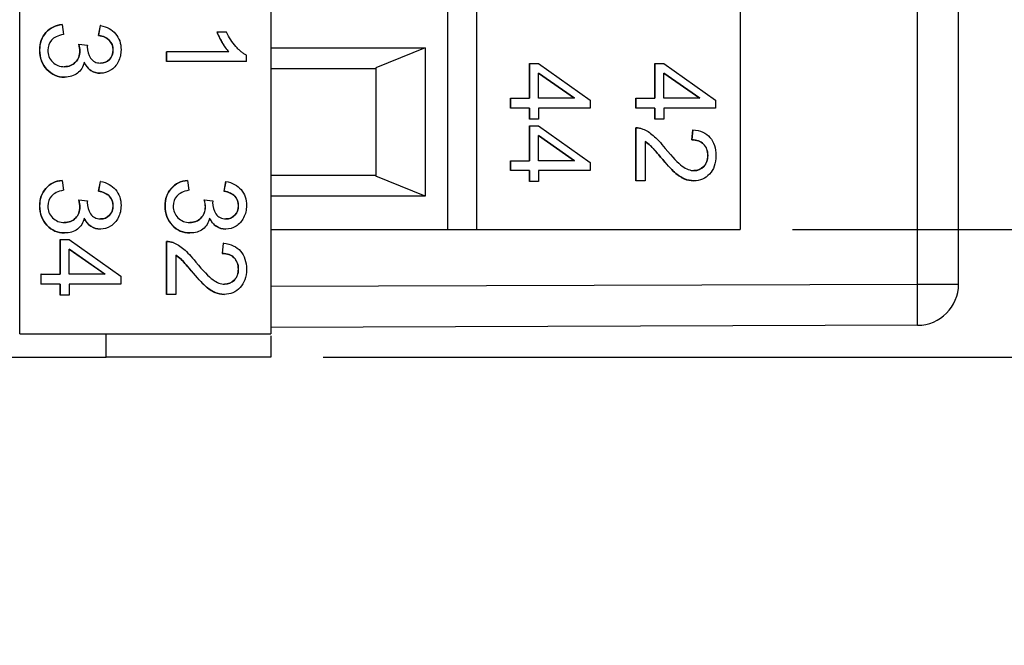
# Model space of a CAD drawing. Header units: millimetres. Extents: x 0 to 432, y 0 to 279.
# Tile 6 of 35: x 153 to 177, y 233 to 248. Entities that reach past the tile are written whole.
import ezdxf

# ---------------------------------------------------------------- set-up
doc = ezdxf.new("R2010")
doc.units = ezdxf.units.MM
doc.linetypes.add('SLD-Solid', pattern=[0])
doc.layers.add('DIMENSIONS', color=140, linetype='SLD-Solid', lineweight=25)
doc.styles.add('SLDTEXTSTYLE0', font='GOTHIC.TTF', dxfattribs={"width": 0.913})
doc.dimstyles.new('SLDDIMSTYLE0', dxfattribs={"dimtxt": 3.5, "dimasz": 3.5, "dimexe": 0, "dimexo": 0.0625, "dimgap": 0.875, "dimtad": 0, "dimtih": 1, "dimtoh": 1, "dimdec": 1, "dimrnd": 1e-09, "dimzin": 12, "dimdsep": 46, "dimtxsty": 'SLDTEXTSTYLE0', "dimsah": 1, "dimcen": 0.09, "dimadec": 0, "dimazin": 3, "dimtfac": 1, "dimtdec": 1, "dimtofl": 0, "dimtmove": 0, "dimatfit": 3, "dimfxl": 0, "dimfrac": 2, "dimtolj": 1, "dimtzin": 12, "dimarcsym": 0})
doc.dimstyles.new('SLDDIMSTYLE2', dxfattribs={"dimtxt": 3.5, "dimasz": 3.5, "dimexe": 0, "dimexo": 0.0625, "dimgap": 0.875, "dimtad": 0, "dimtih": 1, "dimtoh": 1, "dimdec": 1, "dimrnd": 1e-09, "dimzin": 12, "dimdsep": 46, "dimtxsty": 'SLDTEXTSTYLE0', "dimsah": 1, "dimcen": 0.09, "dimadec": 0, "dimazin": 3, "dimtfac": 1, "dimtdec": 1, "dimtmove": 0, "dimatfit": 0, "dimfxl": 0, "dimfrac": 2, "dimtolj": 1, "dimtzin": 12, "dimarcsym": 0})

# ---------------------------------------------------------------- blocks, each defined once
blk = doc.blocks.new('_D_9')
at = {"layer": 'DIMENSIONS', "color": 140}
for p, q in [((198.143, 270.277), (191.793, 270.277)), ((191.793, 270.277), (191.793, 253.162)), ((203.698, 270.25), (202.631, 270.25)), ((202.631, 270.25), (202.631, 264.694)), ((212.749, 270.25), (213.816, 270.25)), ((213.816, 270.25), (213.816, 264.694)), ((202.631, 264.694), (203.698, 264.694)), ((213.816, 264.694), (212.749, 264.694)), ((171.761, 253.162), (194.968, 253.162)), ((191.793, 253.162), (191.793, 243.002)), ((171.761, 243.002), (194.968, 243.002))]:
    blk.add_line(p, q, dxfattribs=at)
for points in [[(191.793, 253.162), (190.793, 249.662), (192.793, 249.662)], [(191.793, 243.002), (192.793, 246.502), (190.793, 246.502)]]:
    blk.add_solid(points, dxfattribs=at)
at = {"layer": 'DIMENSIONS', "color": 140, "char_height": 3.5, "attachment_point": 1, "style": 'SLDTEXTSTYLE0'}
for s, insert in [('10.2', (203.698, 275.432)), ('0.40', (203.698, 269.165))]:
    blk.add_mtext(s, dxfattribs=dict(at, insert=insert))
blk = doc.blocks.new('_D_10')
at = {"layer": 'DIMENSIONS', "color": 140}
for p, q in [((209.793, 255.702), (209.793, 262.702)), ((160.361, 255.702), (190.793, 255.702)), ((192.793, 255.702), (212.968, 255.702)), ((205.267, 247.775), (204.201, 247.775)), ((204.201, 247.775), (204.201, 242.219)), ((214.319, 247.775), (215.385, 247.775)), ((215.385, 247.775), (215.385, 242.219)), ((204.201, 242.219), (205.267, 242.219)), ((215.385, 242.219), (214.319, 242.219)), ((160.361, 239.902), (212.968, 239.902)), ((209.793, 239.902), (209.793, 232.902))]:
    blk.add_line(p, q, dxfattribs=at)
for points in [[(209.793, 255.702), (210.793, 259.202), (208.793, 259.202)], [(209.793, 239.902), (208.793, 236.402), (210.793, 236.402)]]:
    blk.add_solid(points, dxfattribs=at)
at = {"layer": 'DIMENSIONS', "color": 140, "char_height": 3.5, "attachment_point": 1, "style": 'SLDTEXTSTYLE0'}
for s, insert in [('15.8', (205.267, 252.957)), ('0.62', (205.267, 246.69))]:
    blk.add_mtext(s, dxfattribs=dict(at, insert=insert))

msp = doc.modelspace()

# ---------------------------------------------------------------- linework, layer by layer
for p, q in [((152.991, 240.462), (152.991, 255.702)), ((159.091, 255.702), (159.091, 240.462)), ((174.794, 241.673), (174.794, 253.931)), ((175.791, 241.673), (175.791, 253.931)), ((163.391, 243.002), (163.391, 253.162)), ((164.091, 243.002), (164.091, 253.162)), ((170.491, 253.162), (170.491, 243.002)), ((154.022, 247.975), (154.02, 247.975)), ((154.022, 247.975), (154.053, 247.735)), ((154.948, 247.951), (154.905, 247.712)), ((154.907, 247.712), (154.95, 247.951)), ((154.95, 247.951), (154.948, 247.951)), ((157.782, 247.793), (157.78, 247.793)), ((158.012, 247.793), (157.782, 247.793)), ((154.426, 247.502), (154.424, 247.502)), ((154.426, 247.502), (154.634, 247.477)), ((154.907, 247.712), (154.905, 247.712)), ((153.476, 247.355), (153.474, 247.355)), ((154.453, 247.334), (154.451, 247.334)), ((155.257, 247.359), (155.255, 247.359)), ((156.552, 247.315), (156.552, 247.075)), ((156.552, 247.315), (156.555, 247.315)), ((156.555, 247.075), (156.555, 247.315)), ((158.068, 247.315), (156.555, 247.315)), ((159.091, 247.412), (162.841, 247.412)), ((162.841, 247.412), (161.641, 246.927)), ((162.841, 247.412), (162.841, 243.812)), ((154.955, 247.04), (154.952, 247.04)), ((156.555, 247.075), (156.552, 247.075)), ((158.498, 247.075), (156.555, 247.075)), ((158.498, 247.075), (158.498, 247.23)), ((165.37, 247.029), (165.37, 246.184)), ((165.372, 247.029), (165.37, 247.029)), ((165.372, 246.184), (165.372, 247.029)), ((165.372, 247.029), (165.59, 247.029)), ((165.59, 247.029), (166.844, 246.141)), ((168.415, 247.029), (168.415, 246.184)), ((168.418, 247.029), (168.415, 247.029)), ((168.418, 246.184), (168.418, 247.029)), ((168.418, 247.029), (168.636, 247.029)), ((168.636, 247.029), (169.89, 246.141)), ((154.077, 246.952), (154.074, 246.952)), ((154.95, 246.793), (154.948, 246.793)), ((159.091, 246.912), (161.641, 246.912)), ((161.641, 246.927), (161.641, 244.297)), ((165.59, 246.184), (165.59, 246.795)), ((165.59, 246.795), (166.464, 246.184)), ((166.461, 246.184), (165.59, 246.793)), ((168.636, 246.184), (168.636, 246.795)), ((168.636, 246.795), (169.51, 246.184)), ((169.507, 246.184), (168.636, 246.793)), ((154.081, 246.698), (154.079, 246.698)), ((164.906, 246.184), (164.906, 245.944)), ((164.909, 246.184), (164.906, 246.184)), ((164.909, 245.944), (164.909, 246.184)), ((164.909, 246.184), (165.372, 246.184)), ((166.464, 246.184), (165.59, 246.184)), ((166.844, 246.141), (166.844, 245.944)), ((167.952, 246.184), (167.952, 245.944)), ((167.955, 246.184), (167.952, 246.184)), ((167.955, 245.944), (167.955, 246.184)), ((167.955, 246.184), (168.418, 246.184)), ((169.51, 246.184), (168.636, 246.184)), ((169.89, 246.141), (169.89, 245.944)), ((164.909, 245.944), (164.906, 245.944)), ((165.372, 245.944), (164.909, 245.944)), ((165.37, 245.944), (165.37, 245.681)), ((165.372, 245.681), (165.372, 245.944)), ((166.844, 245.944), (165.59, 245.944)), ((165.59, 245.944), (165.59, 245.681)), ((167.955, 245.944), (167.952, 245.944)), ((168.418, 245.944), (167.955, 245.944)), ((168.415, 245.944), (168.415, 245.681)), ((168.418, 245.681), (168.418, 245.944)), ((169.89, 245.944), (168.636, 245.944)), ((168.636, 245.944), (168.636, 245.681)), ((165.372, 245.681), (165.37, 245.681)), ((165.59, 245.681), (165.372, 245.681)), ((168.418, 245.681), (168.415, 245.681)), ((168.636, 245.681), (168.418, 245.681)), ((165.37, 245.515), (165.37, 244.669)), ((165.372, 245.515), (165.37, 245.515)), ((165.372, 244.669), (165.372, 245.515)), ((165.372, 245.515), (165.59, 245.515)), ((165.59, 245.515), (166.844, 244.626)), ((167.952, 245.467), (167.952, 244.179)), ((167.955, 245.467), (167.952, 245.467)), ((167.955, 244.179), (167.955, 245.467)), ((169.336, 245.423), (169.311, 245.176)), ((169.313, 245.176), (169.338, 245.423)), ((169.338, 245.423), (169.336, 245.423)), ((165.59, 244.669), (165.59, 245.28)), ((165.59, 245.28), (166.464, 244.669)), ((166.461, 244.669), (165.59, 245.278)), ((168.183, 245.134), (168.183, 244.179)), ((169.313, 245.176), (169.311, 245.176)), ((164.906, 244.669), (164.906, 244.43)), ((164.909, 244.669), (164.906, 244.669)), ((164.909, 244.43), (164.909, 244.669)), ((164.909, 244.669), (165.372, 244.669)), ((166.464, 244.669), (165.59, 244.669)), ((166.844, 244.626), (166.844, 244.43)), ((168.555, 244.757), (168.553, 244.757)), ((169.701, 244.795), (169.699, 244.795)), ((164.909, 244.43), (164.906, 244.43)), ((165.372, 244.43), (164.909, 244.43)), ((165.37, 244.43), (165.37, 244.167)), ((165.372, 244.167), (165.372, 244.43)), ((166.844, 244.43), (165.59, 244.43)), ((165.59, 244.43), (165.59, 244.167)), ((169.366, 244.428), (169.364, 244.428)), ((154.022, 244.191), (154.02, 244.191)), ((154.022, 244.191), (154.053, 243.951)), ((154.948, 244.167), (154.905, 243.927)), ((154.907, 243.927), (154.95, 244.167)), ((154.95, 244.167), (154.948, 244.167)), ((157.068, 244.191), (157.066, 244.191)), ((157.068, 244.191), (157.099, 243.951)), ((157.994, 244.167), (157.951, 243.927)), ((157.953, 243.927), (157.996, 244.167)), ((157.996, 244.167), (157.994, 244.167)), ((161.641, 244.312), (159.091, 244.312)), ((162.841, 243.812), (161.641, 244.297)), ((165.372, 244.167), (165.37, 244.167)), ((165.59, 244.167), (165.372, 244.167)), ((167.952, 244.179), (167.955, 244.179)), ((168.183, 244.179), (167.955, 244.179)), ((169.361, 244.182), (169.358, 244.182)), ((154.907, 243.927), (154.905, 243.927)), ((157.953, 243.927), (157.951, 243.927)), ((154.426, 243.718), (154.424, 243.718)), ((154.426, 243.718), (154.634, 243.693)), ((157.472, 243.718), (157.47, 243.718)), ((157.472, 243.718), (157.68, 243.693)), ((162.841, 243.812), (159.091, 243.812)), ((153.476, 243.571), (153.474, 243.571)), ((154.453, 243.55), (154.451, 243.55)), ((155.257, 243.575), (155.255, 243.575)), ((156.522, 243.571), (156.52, 243.571)), ((157.499, 243.55), (157.496, 243.55)), ((158.303, 243.575), (158.3, 243.575)), ((154.955, 243.256), (154.952, 243.256)), ((158, 243.256), (157.998, 243.256)), ((154.077, 243.168), (154.074, 243.168)), ((154.95, 243.009), (154.948, 243.009)), ((157.123, 243.168), (157.12, 243.168)), ((157.996, 243.009), (157.994, 243.009)), ((159.091, 243.002), (163.391, 243.002)), ((164.091, 243.002), (170.491, 243.002)), ((153.97, 242.756), (153.97, 241.911)), ((153.972, 242.756), (153.97, 242.756)), ((153.972, 241.911), (153.972, 242.756)), ((153.972, 242.756), (154.19, 242.756)), ((154.081, 242.914), (154.079, 242.914)), ((154.19, 242.756), (155.444, 241.867)), ((156.552, 242.709), (156.552, 241.42)), ((156.555, 242.709), (156.552, 242.709)), ((156.555, 241.42), (156.555, 242.709)), ((157.127, 242.914), (157.125, 242.914)), ((154.19, 241.911), (154.19, 242.521)), ((154.19, 242.521), (155.064, 241.911)), ((155.061, 241.911), (154.19, 242.52)), ((157.936, 242.664), (157.911, 242.417)), ((157.913, 242.417), (157.938, 242.664)), ((157.938, 242.664), (157.936, 242.664)), ((156.783, 242.376), (156.783, 241.42)), ((157.913, 242.417), (157.911, 242.417)), ((157.155, 241.998), (157.153, 241.998)), ((158.301, 242.037), (158.299, 242.037)), ((153.506, 241.911), (153.506, 241.671)), ((153.509, 241.911), (153.506, 241.911)), ((153.509, 241.671), (153.509, 241.911)), ((153.509, 241.911), (153.972, 241.911)), ((155.064, 241.911), (154.19, 241.911)), ((155.444, 241.867), (155.444, 241.671)), ((153.509, 241.671), (153.506, 241.671)), ((153.972, 241.671), (153.509, 241.671)), ((153.97, 241.671), (153.97, 241.408)), ((153.972, 241.408), (153.972, 241.671)), ((155.444, 241.671), (154.19, 241.671)), ((154.19, 241.671), (154.19, 241.408)), ((157.966, 241.67), (157.964, 241.67)), ((159.091, 241.621), (174.794, 241.673)), ((174.794, 241.673), (175.791, 241.673)), ((153.972, 241.408), (153.97, 241.408)), ((154.19, 241.408), (153.972, 241.408)), ((156.552, 241.42), (156.555, 241.42)), ((156.783, 241.42), (156.555, 241.42)), ((157.961, 241.423), (157.958, 241.423)), ((174.794, 240.673), (159.091, 240.621)), ((152.991, 240.462), (159.091, 240.462)), ((155.091, 239.902), (155.091, 240.462)), ((159.091, 240.419), (159.091, 239.902)), ((152.091, 239.902), (155.091, 239.902)), ((159.091, 239.902), (155.091, 239.902))]:
    msp.add_line(p, q)
msp.add_arc((174.791, 241.673), 1, 270.19, 0)
for points, knots in [([(154.02, 247.975), (153.859, 247.959), (153.727, 247.894), (153.525, 247.668), (153.474, 247.526), (153.474, 247.355)], [-2, -2, -2, -2, -1, -1, 0, 0, 0, 0]), ([(153.476, 247.355), (153.476, 247.526), (153.527, 247.668), (153.73, 247.894), (153.861, 247.959), (154.022, 247.975)], [-2, -2, -2, -2, -1, -1, 0, 0, 0, 0]), ([(154.053, 247.735), (153.918, 247.708), (153.821, 247.661), (153.702, 247.529), (153.673, 247.448), (153.673, 247.353)], [-2, -2, -2, -2, -1, -1, 0, 0, 0, 0]), ([(154.95, 247.951), (155.109, 247.921), (155.233, 247.854), (155.408, 247.647), (155.452, 247.518), (155.452, 247.364)], [-2, -2, -2, -2, -1, -1, 0, 0, 0, 0]), ([(157.78, 247.793), (157.807, 247.719), (157.848, 247.635), (157.957, 247.448), (158.012, 247.372), (158.066, 247.315)], [-2, -2, -2, -2, -1, -1, 0, 0, 0, 0]), ([(157.782, 247.793), (157.792, 247.767), (157.814, 247.712), (157.856, 247.629), (157.912, 247.527), (157.98, 247.418), (158.04, 247.347), (158.068, 247.315)], [0, 0, 0, 0, 0.149043, 0.315765, 0.500702, 0.769617, 1, 1, 1, 1]), ([(158.498, 247.23), (158.476, 247.242), (158.432, 247.266), (158.368, 247.315), (158.302, 247.374), (158.213, 247.468), (158.108, 247.604), (158.045, 247.729), (158.012, 247.793)], [0, 0, 0, 0, 0.096572, 0.202466, 0.31879, 0.446379, 0.715916, 1, 1, 1, 1]), ([(154.905, 247.712), (155.022, 247.694), (155.109, 247.654), (155.226, 247.53), (155.255, 247.452), (155.255, 247.359)], [-2, -2, -2, -2, -1, -1, 0, 0, 0, 0]), ([(155.257, 247.359), (155.257, 247.452), (155.228, 247.53), (155.112, 247.654), (155.024, 247.694), (154.907, 247.712)], [-2, -2, -2, -2, -1, -1, 0, 0, 0, 0]), ([(153.474, 247.355), (153.474, 247.166), (153.533, 247.009), (153.768, 246.76), (153.911, 246.698), (154.079, 246.698)], [-2, -2, -2, -2, -1, -1, 0, 0, 0, 0]), ([(154.081, 246.698), (153.913, 246.698), (153.77, 246.76), (153.535, 247.009), (153.476, 247.166), (153.476, 247.355)], [-2, -2, -2, -2, -1, -1, 0, 0, 0, 0]), ([(153.673, 247.353), (153.673, 247.24), (153.711, 247.145), (153.867, 246.991), (153.963, 246.952), (154.077, 246.952)], [-2, -2, -2, -2, -1, -1, 0, 0, 0, 0]), ([(154.451, 247.334), (154.451, 247.223), (154.415, 247.132), (154.274, 246.988), (154.184, 246.952), (154.074, 246.952)], [-2, -2, -2, -2, -1, -1, 0, 0, 0, 0]), ([(154.077, 246.952), (154.186, 246.952), (154.276, 246.988), (154.418, 247.132), (154.453, 247.223), (154.453, 247.334)], [-2, -2, -2, -2, -1, -1, 0, 0, 0, 0]), ([(154.632, 247.438), (154.632, 247.336), (154.658, 247.244), (154.764, 247.081), (154.845, 247.04), (154.955, 247.04)], [-2, -2, -2, -2, -1, -1, 0, 0, 0, 0]), ([(155.452, 247.364), (155.452, 247.258), (155.429, 247.16), (155.339, 246.981), (155.277, 246.912), (155.121, 246.817), (155.038, 246.793), (154.95, 246.793)], [-3, -3, -3, -3, -2, -2, -1, -1, 0, 0, 0, 0]), ([(155.255, 247.359), (155.255, 247.265), (155.226, 247.188), (155.112, 247.069), (155.04, 247.04), (154.952, 247.04)], [-2, -2, -2, -2, -1, -1, 0, 0, 0, 0]), ([(154.955, 247.04), (155.042, 247.04), (155.114, 247.069), (155.228, 247.188), (155.257, 247.265), (155.257, 247.359)], [-2, -2, -2, -2, -1, -1, 0, 0, 0, 0]), ([(154.558, 247.062), (154.531, 246.946), (154.476, 246.856), (154.31, 246.73), (154.206, 246.698), (154.081, 246.698)], [-2, -2, -2, -2, -1, -1, 0, 0, 0, 0]), ([(154.555, 247.062), (154.596, 246.973), (154.65, 246.906), (154.788, 246.816), (154.864, 246.793), (154.948, 246.793)], [-2, -2, -2, -2, -1, -1, 0, 0, 0, 0]), ([(154.95, 246.793), (154.867, 246.793), (154.79, 246.816), (154.653, 246.906), (154.598, 246.973), (154.558, 247.062)], [-2, -2, -2, -2, -1, -1, 0, 0, 0, 0]), ([(168.12, 245.439), (168.207, 245.406), (168.293, 245.354), (168.461, 245.209), (168.559, 245.105), (168.67, 244.968)], [-2, -2, -2, -2, -1, -1, 0, 0, 0, 0]), ([(169.338, 245.423), (169.52, 245.406), (169.659, 245.342), (169.85, 245.122), (169.898, 244.975), (169.898, 244.79)], [-2, -2, -2, -2, -1, -1, 0, 0, 0, 0]), ([(168.181, 245.134), (168.224, 245.108), (168.267, 245.074), (168.353, 244.993), (168.434, 244.901), (168.553, 244.757)], [-2, -2, -2, -2, -1, -1, 0, 0, 0, 0]), ([(168.555, 244.757), (168.436, 244.901), (168.355, 244.993), (168.27, 245.074), (168.227, 245.108), (168.183, 245.134)], [-2, -2, -2, -2, -1, -1, 0, 0, 0, 0]), ([(169.311, 245.176), (169.432, 245.175), (169.527, 245.14), (169.665, 245.002), (169.699, 244.91), (169.699, 244.795)], [-2, -2, -2, -2, -1, -1, 0, 0, 0, 0]), ([(169.701, 244.795), (169.701, 244.91), (169.667, 245.002), (169.529, 245.14), (169.434, 245.175), (169.313, 245.176)], [-2, -2, -2, -2, -1, -1, 0, 0, 0, 0]), ([(168.67, 244.968), (168.843, 244.757), (168.98, 244.614), (169.181, 244.466), (169.276, 244.428), (169.366, 244.428)], [-2, -2, -2, -2, -1, -1, 0, 0, 0, 0]), ([(168.553, 244.757), (168.697, 244.585), (168.811, 244.463), (168.976, 244.314), (169.055, 244.261), (169.204, 244.197), (169.28, 244.182), (169.358, 244.182)], [-3, -3, -3, -3, -2, -2, -1, -1, 0, 0, 0, 0]), ([(169.361, 244.182), (169.283, 244.182), (169.207, 244.197), (169.057, 244.261), (168.979, 244.314), (168.813, 244.463), (168.7, 244.585), (168.555, 244.757)], [-3, -3, -3, -3, -2, -2, -1, -1, 0, 0, 0, 0]), ([(169.898, 244.79), (169.898, 244.602), (169.846, 244.454), (169.641, 244.236), (169.513, 244.182), (169.361, 244.182)], [-2, -2, -2, -2, -1, -1, 0, 0, 0, 0]), ([(169.699, 244.795), (169.699, 244.686), (169.667, 244.598), (169.538, 244.462), (169.458, 244.428), (169.364, 244.428)], [-2, -2, -2, -2, -1, -1, 0, 0, 0, 0]), ([(169.366, 244.428), (169.461, 244.428), (169.54, 244.462), (169.669, 244.598), (169.701, 244.686), (169.701, 244.795)], [-2, -2, -2, -2, -1, -1, 0, 0, 0, 0]), ([(154.02, 244.191), (153.859, 244.175), (153.727, 244.11), (153.525, 243.884), (153.474, 243.742), (153.474, 243.571)], [-2, -2, -2, -2, -1, -1, 0, 0, 0, 0]), ([(153.476, 243.571), (153.476, 243.742), (153.527, 243.884), (153.73, 244.11), (153.861, 244.175), (154.022, 244.191)], [-2, -2, -2, -2, -1, -1, 0, 0, 0, 0]), ([(154.95, 244.167), (155.109, 244.137), (155.233, 244.07), (155.408, 243.863), (155.452, 243.734), (155.452, 243.58)], [-2, -2, -2, -2, -1, -1, 0, 0, 0, 0]), ([(157.066, 244.191), (156.904, 244.175), (156.773, 244.11), (156.57, 243.884), (156.52, 243.742), (156.52, 243.571)], [-2, -2, -2, -2, -1, -1, 0, 0, 0, 0]), ([(156.522, 243.571), (156.522, 243.742), (156.573, 243.884), (156.776, 244.11), (156.907, 244.175), (157.068, 244.191)], [-2, -2, -2, -2, -1, -1, 0, 0, 0, 0]), ([(157.996, 244.167), (158.155, 244.137), (158.279, 244.07), (158.454, 243.863), (158.498, 243.734), (158.498, 243.58)], [-2, -2, -2, -2, -1, -1, 0, 0, 0, 0]), ([(154.053, 243.951), (153.918, 243.923), (153.821, 243.877), (153.702, 243.745), (153.673, 243.664), (153.673, 243.569)], [-2, -2, -2, -2, -1, -1, 0, 0, 0, 0]), ([(154.905, 243.927), (155.022, 243.91), (155.109, 243.87), (155.226, 243.746), (155.255, 243.668), (155.255, 243.575)], [-2, -2, -2, -2, -1, -1, 0, 0, 0, 0]), ([(155.257, 243.575), (155.257, 243.668), (155.228, 243.746), (155.112, 243.87), (155.024, 243.91), (154.907, 243.927)], [-2, -2, -2, -2, -1, -1, 0, 0, 0, 0]), ([(157.099, 243.951), (156.964, 243.923), (156.867, 243.877), (156.748, 243.745), (156.718, 243.664), (156.718, 243.569)], [-2, -2, -2, -2, -1, -1, 0, 0, 0, 0]), ([(157.951, 243.927), (158.068, 243.91), (158.155, 243.87), (158.271, 243.746), (158.3, 243.668), (158.3, 243.575)], [-2, -2, -2, -2, -1, -1, 0, 0, 0, 0]), ([(158.303, 243.575), (158.303, 243.668), (158.274, 243.746), (158.158, 243.87), (158.07, 243.91), (157.953, 243.927)], [-2, -2, -2, -2, -1, -1, 0, 0, 0, 0]), ([(153.474, 243.571), (153.474, 243.381), (153.533, 243.225), (153.768, 242.976), (153.911, 242.914), (154.079, 242.914)], [-2, -2, -2, -2, -1, -1, 0, 0, 0, 0]), ([(154.081, 242.914), (153.913, 242.914), (153.77, 242.976), (153.535, 243.225), (153.476, 243.381), (153.476, 243.571)], [-2, -2, -2, -2, -1, -1, 0, 0, 0, 0]), ([(153.673, 243.569), (153.673, 243.456), (153.711, 243.361), (153.867, 243.207), (153.963, 243.168), (154.077, 243.168)], [-2, -2, -2, -2, -1, -1, 0, 0, 0, 0]), ([(154.451, 243.55), (154.451, 243.439), (154.415, 243.348), (154.274, 243.204), (154.184, 243.168), (154.074, 243.168)], [-2, -2, -2, -2, -1, -1, 0, 0, 0, 0]), ([(154.077, 243.168), (154.186, 243.168), (154.276, 243.204), (154.418, 243.348), (154.453, 243.439), (154.453, 243.55)], [-2, -2, -2, -2, -1, -1, 0, 0, 0, 0]), ([(154.632, 243.654), (154.632, 243.552), (154.658, 243.46), (154.764, 243.297), (154.845, 243.256), (154.955, 243.256)], [-2, -2, -2, -2, -1, -1, 0, 0, 0, 0]), ([(155.452, 243.58), (155.452, 243.474), (155.429, 243.376), (155.339, 243.196), (155.277, 243.128), (155.121, 243.033), (155.038, 243.009), (154.95, 243.009)], [-3, -3, -3, -3, -2, -2, -1, -1, 0, 0, 0, 0]), ([(155.255, 243.575), (155.255, 243.481), (155.226, 243.404), (155.112, 243.285), (155.04, 243.256), (154.952, 243.256)], [-2, -2, -2, -2, -1, -1, 0, 0, 0, 0]), ([(154.955, 243.256), (155.042, 243.256), (155.114, 243.285), (155.228, 243.404), (155.257, 243.481), (155.257, 243.575)], [-2, -2, -2, -2, -1, -1, 0, 0, 0, 0]), ([(156.52, 243.571), (156.52, 243.381), (156.579, 243.225), (156.814, 242.976), (156.956, 242.914), (157.125, 242.914)], [-2, -2, -2, -2, -1, -1, 0, 0, 0, 0]), ([(157.127, 242.914), (156.959, 242.914), (156.816, 242.976), (156.581, 243.225), (156.522, 243.381), (156.522, 243.571)], [-2, -2, -2, -2, -1, -1, 0, 0, 0, 0]), ([(156.718, 243.569), (156.718, 243.456), (156.757, 243.361), (156.913, 243.207), (157.009, 243.168), (157.123, 243.168)], [-2, -2, -2, -2, -1, -1, 0, 0, 0, 0]), ([(157.496, 243.55), (157.496, 243.439), (157.461, 243.348), (157.319, 243.204), (157.229, 243.168), (157.12, 243.168)], [-2, -2, -2, -2, -1, -1, 0, 0, 0, 0]), ([(157.123, 243.168), (157.232, 243.168), (157.322, 243.204), (157.463, 243.348), (157.499, 243.439), (157.499, 243.55)], [-2, -2, -2, -2, -1, -1, 0, 0, 0, 0]), ([(157.677, 243.654), (157.677, 243.552), (157.704, 243.46), (157.81, 243.297), (157.891, 243.256), (158, 243.256)], [-2, -2, -2, -2, -1, -1, 0, 0, 0, 0]), ([(158.498, 243.58), (158.498, 243.474), (158.475, 243.376), (158.384, 243.196), (158.323, 243.128), (158.166, 243.033), (158.084, 243.009), (157.996, 243.009)], [-3, -3, -3, -3, -2, -2, -1, -1, 0, 0, 0, 0]), ([(158.3, 243.575), (158.3, 243.481), (158.272, 243.404), (158.158, 243.285), (158.086, 243.256), (157.998, 243.256)], [-2, -2, -2, -2, -1, -1, 0, 0, 0, 0]), ([(158, 243.256), (158.088, 243.256), (158.16, 243.285), (158.274, 243.404), (158.303, 243.481), (158.303, 243.575)], [-2, -2, -2, -2, -1, -1, 0, 0, 0, 0]), ([(154.558, 243.278), (154.531, 243.162), (154.476, 243.072), (154.31, 242.945), (154.206, 242.914), (154.081, 242.914)], [-2, -2, -2, -2, -1, -1, 0, 0, 0, 0]), ([(154.555, 243.278), (154.596, 243.189), (154.65, 243.122), (154.788, 243.031), (154.864, 243.009), (154.948, 243.009)], [-2, -2, -2, -2, -1, -1, 0, 0, 0, 0]), ([(154.95, 243.009), (154.867, 243.009), (154.79, 243.031), (154.653, 243.122), (154.598, 243.189), (154.558, 243.278)], [-2, -2, -2, -2, -1, -1, 0, 0, 0, 0]), ([(157.604, 243.278), (157.577, 243.162), (157.522, 243.072), (157.356, 242.945), (157.252, 242.914), (157.127, 242.914)], [-2, -2, -2, -2, -1, -1, 0, 0, 0, 0]), ([(157.601, 243.278), (157.641, 243.189), (157.696, 243.122), (157.834, 243.031), (157.91, 243.009), (157.994, 243.009)], [-2, -2, -2, -2, -1, -1, 0, 0, 0, 0]), ([(157.996, 243.009), (157.912, 243.009), (157.836, 243.031), (157.698, 243.122), (157.644, 243.189), (157.604, 243.278)], [-2, -2, -2, -2, -1, -1, 0, 0, 0, 0]), ([(163.391, 243.002), (163.574, 243.002), (163.756, 243.002), (164.015, 243.002), (164.091, 243.002), (164.091, 243.002)], [0, 0, 0, 0, 0.5, 0.5, 1, 1, 1, 1]), ([(156.72, 242.68), (156.807, 242.648), (156.893, 242.595), (157.061, 242.451), (157.159, 242.346), (157.27, 242.209)], [-2, -2, -2, -2, -1, -1, 0, 0, 0, 0]), ([(157.938, 242.664), (158.12, 242.647), (158.259, 242.584), (158.45, 242.364), (158.498, 242.216), (158.498, 242.031)], [-2, -2, -2, -2, -1, -1, 0, 0, 0, 0]), ([(156.781, 242.376), (156.824, 242.349), (156.867, 242.315), (156.953, 242.234), (157.034, 242.142), (157.153, 241.998)], [-2, -2, -2, -2, -1, -1, 0, 0, 0, 0]), ([(157.155, 241.998), (157.036, 242.142), (156.955, 242.234), (156.87, 242.315), (156.827, 242.349), (156.783, 242.376)], [-2, -2, -2, -2, -1, -1, 0, 0, 0, 0]), ([(157.911, 242.417), (158.032, 242.416), (158.127, 242.381), (158.265, 242.244), (158.299, 242.152), (158.299, 242.037)], [-2, -2, -2, -2, -1, -1, 0, 0, 0, 0]), ([(158.301, 242.037), (158.301, 242.152), (158.267, 242.244), (158.129, 242.381), (158.034, 242.416), (157.913, 242.417)], [-2, -2, -2, -2, -1, -1, 0, 0, 0, 0]), ([(157.153, 241.998), (157.297, 241.827), (157.411, 241.704), (157.576, 241.555), (157.655, 241.502), (157.804, 241.439), (157.88, 241.423), (157.958, 241.423)], [-3, -3, -3, -3, -2, -2, -1, -1, 0, 0, 0, 0]), ([(157.961, 241.423), (157.883, 241.423), (157.807, 241.439), (157.657, 241.502), (157.579, 241.555), (157.413, 241.704), (157.3, 241.827), (157.155, 241.998)], [-3, -3, -3, -3, -2, -2, -1, -1, 0, 0, 0, 0]), ([(157.27, 242.209), (157.443, 241.998), (157.58, 241.856), (157.781, 241.707), (157.876, 241.67), (157.966, 241.67)], [-2, -2, -2, -2, -1, -1, 0, 0, 0, 0]), ([(158.498, 242.031), (158.498, 241.844), (158.446, 241.696), (158.241, 241.478), (158.113, 241.423), (157.961, 241.423)], [-2, -2, -2, -2, -1, -1, 0, 0, 0, 0]), ([(158.299, 242.037), (158.299, 241.928), (158.267, 241.839), (158.138, 241.704), (158.058, 241.67), (157.964, 241.67)], [-2, -2, -2, -2, -1, -1, 0, 0, 0, 0]), ([(157.966, 241.67), (158.061, 241.67), (158.14, 241.704), (158.269, 241.839), (158.301, 241.928), (158.301, 242.037)], [-2, -2, -2, -2, -1, -1, 0, 0, 0, 0]), ([(174.794, 240.673), (174.795, 240.673), (174.795, 240.781), (174.795, 241.151), (174.795, 241.411), (174.794, 241.673)], [0, 0, 0, 0, 0.5, 0.5, 1, 1, 1, 1])]:
    msp.add_open_spline(points, degree=3, knots=knots)
for points in [[(154.424, 247.502), (154.442, 247.435), (154.451, 247.379), (154.451, 247.334)], [(154.453, 247.334), (154.453, 247.379), (154.444, 247.435), (154.426, 247.502)], [(154.634, 247.477), (154.632, 247.46), (154.632, 247.447), (154.632, 247.438)], [(168.118, 245.439), (168.064, 245.46), (168.009, 245.469), (167.952, 245.467)], [(167.955, 245.467), (168.012, 245.469), (168.067, 245.46), (168.12, 245.439)], [(154.424, 243.718), (154.442, 243.65), (154.451, 243.595), (154.451, 243.55)], [(154.453, 243.55), (154.453, 243.595), (154.444, 243.65), (154.426, 243.718)], [(154.634, 243.693), (154.632, 243.676), (154.632, 243.663), (154.632, 243.654)], [(157.47, 243.718), (157.488, 243.65), (157.496, 243.595), (157.496, 243.55)], [(157.499, 243.55), (157.499, 243.595), (157.49, 243.65), (157.472, 243.718)], [(157.68, 243.693), (157.678, 243.676), (157.677, 243.663), (157.677, 243.654)], [(156.718, 242.68), (156.664, 242.701), (156.609, 242.711), (156.552, 242.709)], [(156.555, 242.709), (156.612, 242.711), (156.667, 242.701), (156.72, 242.68)]]:
    msp.add_open_spline(points, degree=3)

# ---------------------------------------------------------------- dimensions: what is measured, and where the dimension line sits
at = {"layer": 'DIMENSIONS', "color": 140}
for base, p1, p2, dimstyle, picture, middle in [((191.793, 243.002), (170.491, 253.162), (170.491, 243.002), 'SLDDIMSTYLE0', '_D_9', (191.793, 270.277)), ((209.793, 239.902), (159.091, 255.702), (159.091, 239.902), 'SLDDIMSTYLE2', '_D_10', (209.793, 247.802))]:
    dim = msp.add_linear_dim(base=base, p1=p1, p2=p2, angle=90, dimstyle=dimstyle, dxfattribs=at)
    dim.commit()
    dim.dimension.update_dxf_attribs({"geometry": picture, "text_midpoint": middle, "dimtype": 160})

doc.saveas('drawing.dxf')
